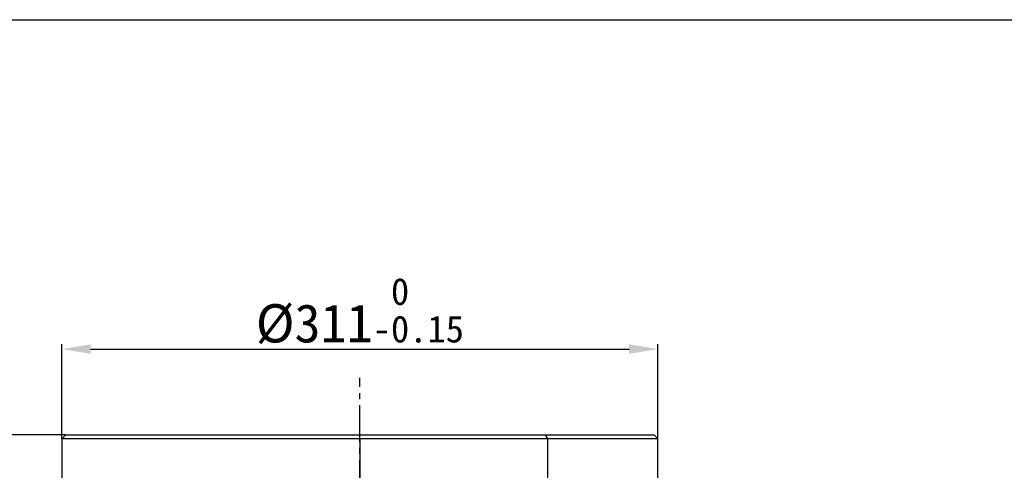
# Model space of a CAD drawing. Header units: millimetres. Extents: x 4624 to 7637, y -669 to 1387.
# Tile 83 of 84: x 6283 to 6797, y 1152 to 1387. Entities that reach past the tile are written whole.
import ezdxf

# ---------------------------------------------------------------- set-up
doc = ezdxf.new("R2010")
doc.units = ezdxf.units.MM
doc.linetypes.add('CENTER2', pattern=[28.575, 19.05, -3.175, 3.175, -3.175])
doc.styles.get("Standard").update_dxf_attribs({"font": 'SimSun.ttf'})
doc.dimstyles.new('ISO-25', dxfattribs={"dimscale": 2.5, "dimtxt": 8, "dimasz": 6, "dimexe": 1, "dimexo": 0, "dimgap": 1.5, "dimtad": 1, "dimtoh": 1, "dimdsep": 46, "dimtxsty": 'Standard', "dimcen": 2.5, "dimclrd": 3, "dimclre": 3, "dimclrt": 3, "dimadec": 0, "dimazin": 0, "dimtfac": 1, "dimtmove": 0, "dimatfit": 3, "dimfxl": 0, "dimarcsym": 0})

# ---------------------------------------------------------------- blocks, each defined once
blk = doc.blocks.new('*D77')
at = {"color": 3, "lineweight": -2, "transparency": 16777216}
for p, q in [((6305.26, 1168.69), (6305.26, 1217.98)), ((6616.26, 1168.69), (6616.26, 1217.98)), ((6320.26, 1215.48), (6601.26, 1215.48))]:
    blk.add_line(p, q, dxfattribs=at)
at = {"color": 3, "lineweight": -3, "transparency": 16777216}
for points in [[(6320.26, 1217.98), (6320.26, 1212.98), (6305.26, 1215.48)], [(6601.26, 1217.98), (6601.26, 1212.98), (6616.26, 1215.48)]]:
    blk.add_solid(points, dxfattribs=at)
at = {"layer": 'Defpoints', "color": 0, "lineweight": -3, "transparency": 16777216}
for p in [(6616.26, 1215.48), (6305.26, 1168.69), (6616.26, 1168.69)]:
    blk.add_point(p, dxfattribs=at)
at = {"color": 3, "lineweight": -3, "transparency": 16777216, "insert": (6460.76, 1235.29), "char_height": 20, "attachment_point": 5}
blk.add_mtext('%%C311{\\H0.7x;\\S 0^ -0.15;}', dxfattribs=at)
blk = doc.blocks.new('*D78')
at = {"color": 3, "lineweight": -2, "transparency": 16777216}
for p, q in [((6242.64, 1185.69), (6242.64, 1208.28)), ((6242.64, 1208.28), (6271.76, 1208.28)), ((6307.26, 1170.69), (6240.14, 1170.69)), ((6242.64, 1145.69), (6242.64, 1170.69)), ((6307.26, 1145.69), (6240.14, 1145.69)), ((6242.64, 1130.69), (6242.64, 1115.69))]:
    blk.add_line(p, q, dxfattribs=at)
at = {"color": 3, "lineweight": -3, "transparency": 16777216}
for points in [[(6240.14, 1185.69), (6245.14, 1185.69), (6242.64, 1170.69)], [(6240.14, 1130.69), (6245.14, 1130.69), (6242.64, 1145.69)]]:
    blk.add_solid(points, dxfattribs=at)
at = {"layer": 'Defpoints', "color": 0, "lineweight": -3, "transparency": 16777216}
for p in [(6307.26, 1170.69), (6242.64, 1145.69), (6307.26, 1145.69)]:
    blk.add_point(p, dxfattribs=at)
at = {"color": 3, "lineweight": -3, "transparency": 16777216, "insert": (6259.07, 1222.03), "char_height": 20, "attachment_point": 5}
blk.add_mtext('25', dxfattribs=at)
blk = doc.blocks.new('*U86')
at = {"color": 0, "linetype": 'CENTER2', "lineweight": -3, "transparency": 16777216}
blk.add_line((0, 30), (0, 234.8), dxfattribs=at)

msp = doc.modelspace()

# ---------------------------------------------------------------- linework, layer by layer
at = {"lineweight": 30}
msp.add_line((4702.567, 1387.331), (7618.948, 1387.331), dxfattribs=at)
at = {"color": 7, "linetype": 'Continuous', "lineweight": 25}
for p, q in [((6307.26, 1170.685), (6305.26, 1168.685)), ((6305.26, 1168.685), (6305.26, 1145.685)), ((6460.76, 1168.685), (6460.76, 1145.685)), ((6558.912, 1168.685), (6557.65, 1170.685)), ((6558.912, 1145.685), (6558.912, 1168.685)), ((6616.26, 1168.685), (6614.26, 1170.685)), ((6616.26, 1145.685), (6616.26, 1168.685))]:
    msp.add_line(p, q, dxfattribs=at)
for points, knots in [([(6460.76, 1168.685), (6456.778, 1168.685), (6448.814, 1168.685), (6436.937, 1168.685), (6425.202, 1168.685), (6413.676, 1168.685), (6402.428, 1168.685), (6391.524, 1168.685), (6381.028, 1168.685), (6371.003, 1168.685), (6361.507, 1168.685), (6352.597, 1168.685), (6344.325, 1168.685), (6336.74, 1168.685), (6329.887, 1168.685), (6323.806, 1168.685), (6318.533, 1168.685), (6314.098, 1168.685), (6310.532, 1168.685), (6307.838, 1168.685), (6306.099, 1168.685), (6305.265, 1168.685), (6305.348, 1168.685), (6305.374, 1168.685)], [0, 0, 0, 0, 0.04891016, 0.09782032, 0.14673048, 0.19564063, 0.24455079, 0.29346095, 0.34237111, 0.39128127, 0.44019143, 0.48910158, 0.53801174, 0.5869219, 0.63583206, 0.68474222, 0.73365238, 0.78256253, 0.83147269, 0.88038285, 0.92929301, 0.97820317, 1, 1, 1, 1]), ([(6307.36, 1170.685), (6307.365, 1170.685), (6307.377, 1170.685), (6308.488, 1170.685), (6310.532, 1170.685), (6313.538, 1170.685), (6317.442, 1170.685), (6322.232, 1170.685), (6327.875, 1170.685), (6334.338, 1170.685), (6341.58, 1170.685), (6349.557, 1170.685), (6358.22, 1170.685), (6367.515, 1170.685), (6377.385, 1170.685), (6387.769, 1170.685), (6398.602, 1170.685), (6409.819, 1170.685), (6421.35, 1170.685), (6433.125, 1170.685), (6445.069, 1170.685), (6457.11, 1170.685), (6469.174, 1170.685), (6481.186, 1170.685), (6493.072, 1170.685), (6504.758, 1170.685), (6516.173, 1170.685), (6527.25, 1170.685), (6537.904, 1170.685), (6548.126, 1170.685), (6554.475, 1170.685), (6557.65, 1170.685)], [0, 0, 0, 0, 0.02430735, 0.05915352, 0.09399968, 0.12884585, 0.16369202, 0.19853818, 0.23338435, 0.26823051, 0.30307668, 0.33792285, 0.37276901, 0.40761518, 0.44246134, 0.47730751, 0.51215368, 0.54699984, 0.58184601, 0.61669217, 0.65153834, 0.68638451, 0.72123067, 0.75607684, 0.790923, 0.82576917, 0.86061534, 0.8954615, 0.93030767, 0.96515383, 1, 1, 1, 1]), ([(6558.912, 1168.685), (6552.046, 1168.685), (6544.703, 1168.685), (6529.272, 1168.685), (6521.185, 1168.685), (6504.504, 1168.685), (6495.91, 1168.685), (6478.464, 1168.685), (6469.612, 1168.685), (6460.76, 1168.685)], [0, 0, 0, 0, 0.25, 0.25, 0.5, 0.5, 0.75, 0.75, 1, 1, 1, 1]), ([(6557.65, 1170.685), (6560.644, 1170.685), (6566.632, 1170.685), (6574.835, 1170.685), (6582.408, 1170.685), (6589.251, 1170.685), (6595.339, 1170.685), (6600.633, 1170.685), (6605.102, 1170.685), (6608.716, 1170.685), (6611.469, 1170.685), (6613.29, 1170.685), (6614.212, 1170.685), (6614.165, 1170.685), (6614.148, 1170.685)], [0, 0, 0, 0, 0.0865475, 0.173095, 0.2596425, 0.34619, 0.4327375, 0.519285, 0.6058325, 0.69238, 0.7789274, 0.8654749, 0.9520224, 1, 1, 1, 1]), ([(6616.147, 1168.685), (6616.164, 1168.685), (6616.211, 1168.685), (6615.278, 1168.685), (6613.433, 1168.685), (6610.644, 1168.685), (6606.982, 1168.685), (6602.455, 1168.685), (6597.093, 1168.685), (6590.925, 1168.685), (6583.993, 1168.685), (6576.322, 1168.685), (6568.011, 1168.685), (6561.945, 1168.685), (6558.912, 1168.685)], [0, 0, 0, 0, 0.0479776, 0.1345251, 0.2210726, 0.30762, 0.3941675, 0.480715, 0.5672625, 0.65381, 0.7403575, 0.826905, 0.9134525, 1, 1, 1, 1])]:
    msp.add_open_spline(points, degree=3, knots=knots, dxfattribs=at)

# ---------------------------------------------------------------- block references
at = {"linetype": 'CENTER2', "lineweight": -3}
msp.add_blockref('*U86', (6460.76, 965.685), dxfattribs=at)

# ---------------------------------------------------------------- dimensions: what is measured, and where the dimension line sits
at = {"lineweight": -3}
dim = msp.add_linear_dim(base=(6616.26, 1215.475), p1=(6305.26, 1168.685), p2=(6616.26, 1168.685), text='%%C<>{\\H0.7x;\\S 0^ -0.15;}', dimstyle='ISO-25', dxfattribs=at)
dim.commit()
dim.dimension.update_dxf_attribs({"geometry": '*D77', "text_midpoint": (6460.76, 1235.285)})
dim = msp.add_linear_dim(base=(6242.643, 1145.685), p1=(6307.26, 1170.685), p2=(6307.26, 1145.685), angle=90, dimstyle='ISO-25', dxfattribs=at)
dim.commit()
dim.dimension.update_dxf_attribs({"geometry": '*D78', "text_midpoint": (6259.074, 1208.279), "dimtype": 160})

doc.saveas('drawing.dxf')
